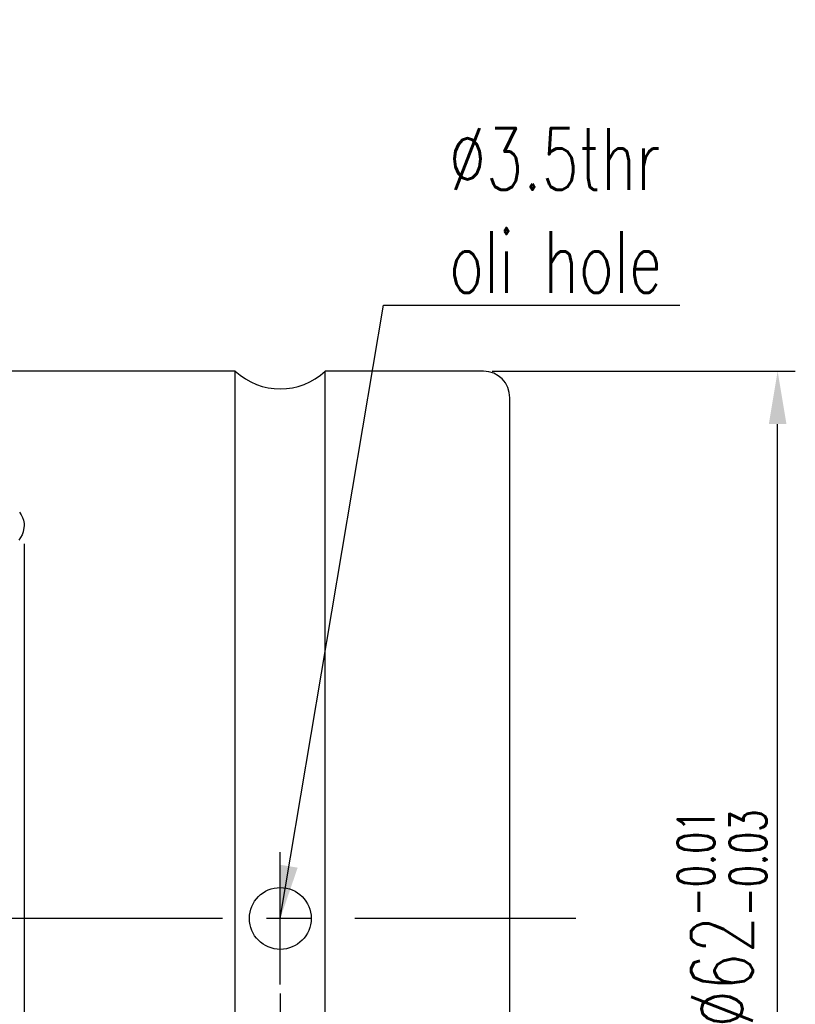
# Model space of a CAD drawing. Extents: x 44 to 247, y 49 to 160.
# Tile 49 of 49: x 203 to 247, y 104 to 159. Entities that reach past the tile are written whole.
import ezdxf

# ---------------------------------------------------------------- set-up
doc = ezdxf.new("R2010")
doc.units = 0
doc.header["$MEASUREMENT"] = 0
doc.linetypes.add('CENTER', pattern=[2, 1.25, -0.25, 0.25, -0.25])
for name, color, linetype in [('CENTER', 7, 'CONTINUOUS'), ('DIM', 4, 'CONTINUOUS'), ('MAIN', 7, 'CONTINUOUS'), ('OUT', 3, 'CONTINUOUS')]:
    doc.layers.add(name, color=color, linetype=linetype)
doc.styles.add('CHN', font='SIMPLEX.shx', dxfattribs={"width": 0.7, "bigfont": 'CHINESET.shx'})
doc.dimstyles.get("Standard").update_dxf_attribs({"dimscale": 0, "dimtxt": 4, "dimasz": 3, "dimexe": 1, "dimexo": 0.5, "dimgap": 1, "dimtad": 1, "dimdsep": 46, "dimtxsty": 'CHN', "dimcen": 0.09, "dimclrd": 256, "dimclre": 256, "dimclrt": 256, "dimadec": 0, "dimazin": 0, "dimtp": 1, "dimtm": 1, "dimtfac": 0.6, "dimtix": 1, "dimtmove": 2, "dimatfit": 3, "dimfxl": 1, "dimtvp": 0.85, "dimtolj": 1, "dimarcsym": 0})

# ---------------------------------------------------------------- blocks, each defined once
blk = doc.blocks.new('*D4')
at = {"layer": 'DIM', "color": 0, "lineweight": -2, "transparency": 16777216}
for p, q in [((229.93, 139.573), (247.094, 139.573)), ((246.094, 80.573), (246.094, 136.573)), ((229.93, 77.573), (247.094, 77.573))]:
    blk.add_line(p, q, dxfattribs=at)
at = {"layer": 'DIM', "color": 0, "transparency": 16777216}
for points in [[(245.594, 136.573), (246.594, 136.573), (246.094, 139.573)], [(245.594, 80.573), (246.594, 80.573), (246.094, 77.573)]]:
    blk.add_solid(points, dxfattribs=at)
at = {"layer": 'DIM', "color": 0, "transparency": 16777216, "insert": (242.944, 108.573), "char_height": 3.5, "attachment_point": 5, "rotation": 90, "style": 'CHN'}
blk.add_mtext('\\A1;%%C62{\\H2.1;\\S-0.01^ -0.03;}', dxfattribs=at)
blk = doc.blocks.new('*D3')
at = {"layer": 'DIM', "color": 0, "lineweight": -2, "transparency": 16777216}
for p, q in [((203.426, 129.797), (203.426, 57.003)), ((230.93, 78.573), (230.93, 57.003)), ((206.426, 58.003), (227.93, 58.003))]:
    blk.add_line(p, q, dxfattribs=at)
at = {"layer": 'DIM', "color": 0, "transparency": 16777216}
for points in [[(206.426, 58.503), (206.426, 57.503), (203.426, 58.003)], [(227.93, 58.503), (227.93, 57.503), (230.93, 58.003)]]:
    blk.add_solid(points, dxfattribs=at)
at = {"layer": 'DIM', "color": 0, "transparency": 16777216, "insert": (217.178, 60.453), "char_height": 3.5, "attachment_point": 5, "style": 'CHN'}
blk.add_mtext('\\A1;27.5', dxfattribs=at)
blk = doc.blocks.new('*D2')
at = {"layer": 'DIM', "color": 0, "lineweight": -2, "transparency": 16777216}
for p, q in [((217.93, 104.323), (217.93, 66.7)), ((230.93, 78.573), (230.93, 66.7)), ((227.93, 67.7), (220.93, 67.7))]:
    blk.add_line(p, q, dxfattribs=at)
at = {"layer": 'DIM', "color": 0, "transparency": 16777216}
for points in [[(220.93, 68.2), (220.93, 67.2), (217.93, 67.7)], [(227.93, 68.2), (227.93, 67.2), (230.93, 67.7)]]:
    blk.add_solid(points, dxfattribs=at)
at = {"layer": 'DIM', "color": 0, "transparency": 16777216, "insert": (224.43, 70.15), "char_height": 3.5, "attachment_point": 5, "style": 'CHN'}
blk.add_mtext('\\A1;13', dxfattribs=at)

msp = doc.modelspace()

# ---------------------------------------------------------------- linework, layer by layer
at = {"layer": 'CENTER', "color": 0, "linetype": 'CENTER', "ltscale": 10}
for p, q in [((217.93, 104.823), (217.93, 112.323)), ((234.657, 108.573), (142.93, 108.573))]:
    msp.add_line(p, q, dxfattribs=at)
at = {"layer": 'MAIN', "color": 0, "linetype": 'Continuous', "ltscale": 5}
for p, q in [((215.38, 139.573), (147.43, 139.573)), ((229.43, 139.573), (220.479, 139.573)), ((230.93, 79.073), (230.93, 138.073))]:
    msp.add_line(p, q, dxfattribs=at)
at = {"layer": 'MAIN', "color": 0, "linetype": 'Continuous'}
msp.add_lwpolyline([(203.155, 131.593), (203.256, 131.443), (203.336, 131.283), (203.389, 131.128), (203.423, 130.952), (203.43, 130.825), (203.43, 130.825), (203.375, 130.474), (203.31, 130.309), (203.223, 130.153), (203.118, 130.01)], dxfattribs=at)
at = {"layer": 'MAIN', "color": 0, "linetype": 'Continuous', "ltscale": 5}
msp.add_arc((229.43, 138.073), 1.5, 0, 90, dxfattribs=at)
at = {"layer": 'OUT', "color": 0}
for p, q in [((215.38, 77.573), (215.38, 139.573)), ((220.479, 77.573), (220.479, 139.573))]:
    msp.add_line(p, q, dxfattribs=at)
msp.add_circle((217.93, 108.573), 1.75, dxfattribs=at)
msp.add_arc((217.93, 142.323), 3.75, 227.1666, 312.8334, dxfattribs=at)

# ---------------------------------------------------------------- texts
at = {"layer": 'DIM', "color": 0, "insert": (227.482, 144.014), "char_height": 3.5, "attachment_point": 7, "style": 'CHN'}
msp.add_mtext('\\A1;%%C3.5thr\\Poli hole', dxfattribs=at)

# ---------------------------------------------------------------- dimensions: what is measured, and where the dimension line sits
at = {"layer": 'DIM', "color": 0}
dim = msp.add_linear_dim(base=(246.094, 139.573), p1=(229.43, 77.573), p2=(229.43, 139.573), angle=90, text='%%C<>', dimstyle='STANDARD', override={"dimscale": 1, "dimtxt": 3.5, "dimgap": 0.7, "dimclrd": 0, "dimclre": 0, "dimclrt": 0, "dimtol": 1, "dimlim": 0, "dimtp": -0.01, "dimtm": 0.03}, dxfattribs=at)
dim.commit()
dim.dimension.update_dxf_attribs({"geometry": '*D4', "text_midpoint": (242.944, 108.573)})
for base, p1, p2, picture, middle in [((230.93, 58.003), (203.426, 130.297), (230.93, 79.073), '*D3', (217.178, 60.453)), ((217.93, 67.7), (230.93, 79.073), (217.93, 104.823), '*D2', (224.43, 70.15))]:
    dim = msp.add_linear_dim(base=base, p1=p1, p2=p2, dimstyle='STANDARD', override={"dimscale": 1, "dimtxt": 3.5, "dimgap": 0.7, "dimclrd": 0, "dimclre": 0, "dimclrt": 0}, dxfattribs=at)
    dim.commit()
    dim.dimension.update_dxf_attribs({"geometry": picture, "text_midpoint": middle})

# ---------------------------------------------------------------- leaders
at = {"layer": 'DIM', "color": 0, "annotation_type": 0, "has_hookline": 1, "hookline_direction": 0, "text_width": 13.067}
msp.add_leader([(217.93, 108.573), (223.782, 143.314), (226.782, 143.314)], dimstyle='STANDARD', override={"dimscale": 1, "dimtxt": 3.5, "dimgap": 0.7, "dimtad": 1, "dimclrd": 0}, dxfattribs=at)

doc.saveas('drawing.dxf')
